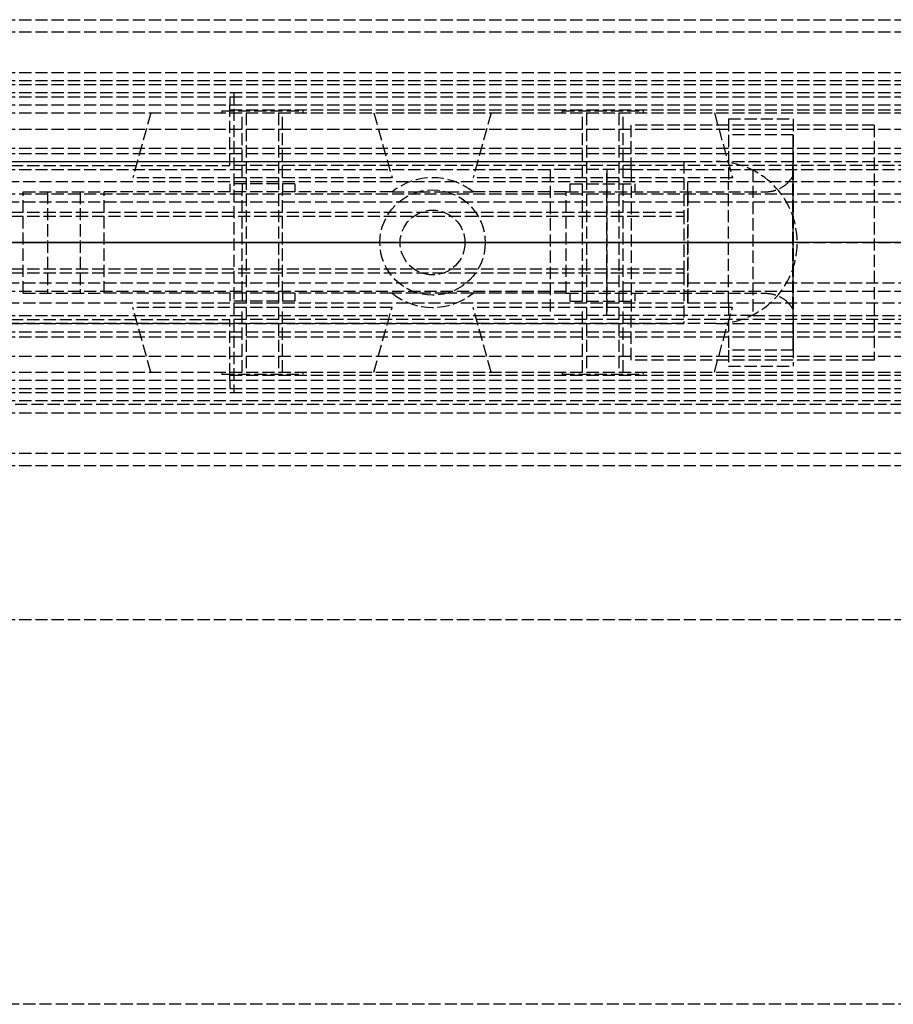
# Model space of a CAD drawing. Header units: millimetres. Extents: x 0 to 2050, y -94 to 94.
# Tile 9 of 14: x 54 to 162, y -94 to 27. Entities that reach past the tile are written whole.
import ezdxf

# ---------------------------------------------------------------- set-up
doc = ezdxf.new("R2010")
doc.units = ezdxf.units.MM
doc.header["$LTSCALE"] = 10
doc.linetypes.add('ALLCAD_Strich', pattern=[0.2, 0.15, -0.05])
doc.layers.add('BESCH_KONT_sich_schn_ansi_2d', color=40, linetype='Continuous')
doc.layers.add('BESCH_KONT_sich_schn_grun_2d', color=10, linetype='Continuous')

msp = doc.modelspace()

# ---------------------------------------------------------------- linework, layer by layer
at = {"layer": 'BESCH_KONT_sich_schn_ansi_2d', "linetype": 'ALLCAD_Strich'}
for p, q in [((0, 0, 9), (953, 0, 9)), ((955, 0, 2294), (0, 0, 2294)), ((80.5, 0, 2299.5), (0, 0, 2299.5)), ((0, 0, 2299), (80.5, 0, 2299)), ((0, 0, 2360), (2050, 0, 2360)), ((2050, 0, 2410), (0, 0, 2410)), ((0, 0, 8), (953, 0, 8)), ((0, 0, 2312.5), (955, 0, 2312.5)), ((0, 0, 2299.5), (955, 0, 2299.5)), ((0, 0, 2301), (955, 0, 2301)), ((0, 0, 26), (995, 0, 26)), ((2050, 0, 2353.5), (0, 0, 2353.5)), ((2050, 0, 2354), (0, 0, 2354)), ((0, 0, 2351), (2050, 0, 2351)), ((0, 0, 2351.5), (2050, 0, 2351.5)), ((0, 0, 2345), (2050, 0, 2345)), ((0, 0, 25), (995, 0, 25)), ((0, 0, 26), (995, 0, 26)), ((0, 0, 2333), (2020, 0, 2333)), ((0, 0, 2336), (2020, 0, 2336)), ((0, 0, 2339.5), (2020, 0, 2339.5)), ((0, 0, 2343.5), (2020, 0, 2343.5)), ((0, 0, 2342.5), (2020, 0, 2342.5)), ((0, 0, 2344), (2020, 0, 2344)), ((0, 0, 2302.5), (2020, 0, 2302.5)), ((2020, 0, 2341.5), (0, 0, 2341.5)), ((2020, 0, 2340.5), (0, 0, 2340.5)), ((0, 0, 2347), (2020, 0, 2347)), ((0, 0, 2335), (2020, 0, 2335)), ((0, 0, 2336.45), (2020, 0, 2336.45)), ((0, 0, 2334.5), (2020, 0, 2334.5)), ((80, 0, 2307), (0.5, 0, 2307)), ((3, 0, 2277), (136, 0, 2277)), ((3, 0, 2292), (136, 0, 2292)), ((3, 0, 2275), (136, 0, 2275)), ((3, 0, 2293), (136, 0, 2293)), ((3, 0, 2292), (136, 0, 2292)), ((3, 0, 2277), (136, 0, 2277)), ((140, 0, 2270), (3, 0, 2270)), ((54.5, 0, 2319.02), (54.5, 0, 2306.52)), ((54.5, 0, 2306.52), (64.5, 0, 2300.52)), ((64.5, 0, 2300.52), (121.5, 0, 2300.52)), ((64.5, 0, 2300.52), (64.5, 0, 2300.52)), ((64.5, 0, 2300.52), (64.5, 0, 2300.52)), ((64.5, 0, 2300.52), (64.5, 0, 2300.52)), ((64.5, 0, 2300.52), (64.51, 0, 2300.52)), ((64.5, 0, 2300.52), (64.5, 0, 2300.52)), ((64.5, 0, 2300.52), (64.5, 0, 2300.52)), ((64.5, 0, 2300.52), (64.5, 0, 2300.52)), ((64.5, 0, 2300.52), (64.5, 0, 2300.52)), ((64.5, 0, 2300.52), (64.5, 0, 2300.52)), ((64.5, 0, 2300.52), (64.5, 0, 2300.52)), ((100.01, 0, 2329.02), (64.5, 0, 2329.02)), ((64.51, 0, 2300.52), (64.51, 0, 2300.52)), ((64.51, 0, 2300.52), (64.51, 0, 2300.52)), ((64.51, 0, 2300.52), (64.51, 0, 2300.52)), ((64.51, 0, 2300.52), (64.51, 0, 2300.52)), ((64.51, 0, 2300.52), (64.51, 0, 2300.52)), ((64.51, 0, 2300.52), (64.51, 0, 2300.52)), ((64.51, 0, 2300.52), (64.51, 0, 2300.52)), ((64.51, 0, 2300.52), (64.51, 0, 2300.52)), ((64.51, 0, 2300.52), (64.51, 0, 2300.52)), ((64.51, 0, 2300.52), (64.51, 0, 2300.52)), ((64.52, 0, 2300.52), (64.51, 0, 2300.52)), ((64.51, 0, 2300.52), (64.51, 0, 2300.52)), ((64.52, 0, 2300.52), (64.52, 0, 2300.52)), ((64.52, 0, 2300.52), (64.52, 0, 2300.52)), ((64.52, 0, 2300.52), (64.52, 0, 2300.52)), ((64.52, 0, 2300.52), (64.52, 0, 2300.52)), ((64.52, 0, 2300.52), (64.52, 0, 2300.52)), ((64.52, 0, 2300.52), (64.52, 0, 2300.52)), ((64.52, 0, 2300.52), (64.52, 0, 2300.52)), ((64.52, 0, 2300.52), (64.52, 0, 2300.52)), ((64.52, 0, 2300.52), (64.52, 0, 2300.52)), ((80, 0, 2299.5), (80, 0, 2307)), ((80, 0, 2299.5), (80, 0, 2304)), ((2020, 0, 2302.86), (80, 0, 2302.86)), ((2020, 0, 2300.94), (80, 0, 2300.94)), ((80, 0, 2304), (2020, 0, 2304)), ((80.5, 0, 2299), (80.5, 0, 2299.5)), ((100.01, 0, 2321.02), (98.5, 0, 2321.02)), ((98.5, 0, 2321.02), (98.5, 0, 2329.02)), ((98.5, 0, 2321.02), (100.01, 0, 2321.02)), ((98.5, 0, 2311.02), (111.5, 0, 2311.02)), ((98.5, 0, 2321.02), (98.5, 0, 2311.02)), ((100.01, 0, 2321.02), (109.99, 0, 2321.02)), ((100.01, 0, 2321.02), (100.01, 0, 2329.02)), ((109.99, 0, 2329.02), (100.01, 0, 2329.02)), ((101, 0, 2299.5), (101, 0, 2294)), ((109, 0, 2320), (101, 0, 2320)), ((101, 0, 2320), (101, 0, 2299.5)), ((101, 0, 2294), (101, 0, 2277)), ((101, 0, 2292), (101, 0, 2277)), ((101, 0, 2321.02), (101, 0, 2300.52)), ((101, 0, 2321.02), (101, 0, 2311.02)), ((109, 0, 2299.5), (109, 0, 2294)), ((109, 0, 2320), (109, 0, 2299.5)), ((109, 0, 2294), (109, 0, 2277)), ((109, 0, 2292), (109, 0, 2277)), ((109, 0, 2321.02), (109, 0, 2300.52)), ((109, 0, 2321.02), (109, 0, 2311.02)), ((109.99, 0, 2329.02), (109.99, 0, 2321.02)), ((121.5, 0, 2329.02), (109.99, 0, 2329.02)), ((111.5, 0, 2321.02), (109.99, 0, 2321.02)), ((109.99, 0, 2321.02), (111.5, 0, 2321.02)), ((111.5, 0, 2321.02), (111.5, 0, 2329.02)), ((111.5, 0, 2321.02), (111.5, 0, 2311.02)), ((129.5, 0, 2357), (119.5, 0, 2357)), ((119.5, 0, 2357), (119.5, 0, 2354)), ((126.5, 0, 2351), (126.5, 0, 2354)), ((126.5, 0, 2354), (126.5, 0, 2347)), ((129.5, 0, 2351), (129.5, 0, 2357)), ((129.5, 0, 2347), (129.5, 0, 2351)), ((136, 0, 2275), (136, 0, 2270)), ((136, 0, 2293), (136, 0, 2275)), ((136, 0, 2294), (136, 0, 2293)), ((136.5, 0, 2311.77), (136.5, 0, 2311.77)), ((136.5, 0, 2311.77), (136.5, 0, 2306.52)), ((136.5, 0, 2306.52), (136.5, 0, 2306.52)), ((136.5, 0, 2306.52), (136.5, 0, 2311.77)), ((136.5, 0, 2316.77), (136.5, 0, 2311.77)), ((136.5, 0, 2311.77), (141.5, 0, 2311.77)), ((136.5, 0, 2316.77), (145.88, 0, 2316.77)), ((140, 0, 2270), (150, 0, 2270)), ((140, 0, 2270), (140, 0, 2294)), ((141.5, 0, 2306.77), (141.5, 0, 2302.77)), ((149.5, 0, 2302.77), (141.5, 0, 2302.77)), ((141.5, 0, 2306.77), (149.5, 0, 2306.77)), ((141.5, 0, 2311.77), (141.5, 0, 2306.77)), ((144.5, 0, 2351), (144.5, 0, 2354)), ((149.46, 0, 2310.63), (149.5, 0, 2306.77)), ((149.5, 0, 2302.77), (149.5, 0, 2306.77)), ((150, 0, 2270), (150, 0, 2294)), ((159.5, 0, 2351), (159.5, 0, 2347))]:
    msp.add_line(p, q, dxfattribs=at)
at = {"layer": 'BESCH_KONT_sich_schn_ansi_2d', "linetype": 'ALLCAD_Strich', "extrusion": (0, 1, 0)}
for centre, radius in [((-59.5, 2314.02), 2), ((-84, 2316.52), 16), ((-84, 2316.52), 13.77), ((-84, 2316.52), 4), ((-84, 2316.52), 2.5), ((-84, 2316.52), 2), ((-126, 2316.52), 16), ((-126, 2316.52), 13.77), ((-126, 2316.52), 2.5), ((-126, 2316.52), 2)]:
    msp.add_circle(centre, radius, dxfattribs=at)
at = {"layer": 'BESCH_KONT_sich_schn_ansi_2d', "linetype": 'ALLCAD_Strich', "extrusion": (0, -1, 0)}
for centre, radius in [((84, 2316.52), 5), ((126, 2316.52), 5), ((126, 2316.52), 4)]:
    msp.add_circle(centre, radius, dxfattribs=at)
for centre, radius, start, end in [((64.5, 2319.02), 10, 90, 180), ((121.5, 2322.27), 21.75, 270, 313.6028), ((121.34, 2298.34), 30.69, 36.9277, 89.7092)]:
    msp.add_arc(centre, radius, start, end, dxfattribs=at)
at = {"layer": 'BESCH_KONT_sich_schn_ansi_2d', "linetype": 'ALLCAD_Strich'}
for points, knots in [([(145.88, 0, 2316.77), (145.91, 0, 2316.72), (145.95, 0, 2316.67), (146.43, 0, 2316.03), (146.85, 0, 2315.41), (147.63, 0, 2314.19), (147.98, 0, 2313.59), (148.52, 0, 2312.6), (148.73, 0, 2312.19), (148.93, 0, 2311.77)], [54.135366, 54.135366, 54.135366, 54.135366, 54.306619, 54.306619, 56.388856, 56.388856, 58.471094, 58.471094, 59.924963, 59.924963, 59.924963, 59.924963]), ([(148.93, 0, 2311.77), (148.96, 0, 2311.73), (148.98, 0, 2311.68), (149.17, 0, 2311.29), (149.32, 0, 2310.95), (149.46, 0, 2310.63)], [59.924963, 59.924963, 59.924963, 59.924963, 60.092535, 60.092535, 61.285505, 61.285505, 61.285505, 61.285505])]:
    msp.add_open_spline(points, degree=3, knots=knots, dxfattribs=at)
at = {"layer": 'BESCH_KONT_sich_schn_grun_2d', "linetype": 'ALLCAD_Strich'}
for p, q in [((0, 27.5), (2050, 27.5)), ((0, 26), (2050, 26)), ((0, 21), (2020, 21)), ((0, 20), (995, 20)), ((0, 19.5), (2050, 19.5)), ((0, 18.5), (2020, 18.5)), ((80.5, 18.5), (80.5, -18.5)), ((0, 18), (2020, 18)), ((80, 18), (80, 17)), ((0, 17), (2050, 17)), ((0, 16), (2020, 16)), ((70.23, 16), (68, 8)), ((79, 16.25), (89, 16.25)), ((79, 16.25), (79, 16)), ((80, 16.38), (80, 17)), ((80, 9.5), (80, 16.38)), ((80, 16.38), (2020, 16.38)), ((81.5, 8), (81.5, 16)), ((82, 16), (82, -16)), ((86, 16), (86, -16)), ((86.5, 8), (86.5, 16)), ((89, 16.25), (89, 16)), ((97.77, 16), (100, 8)), ((112.23, 16), (110, 8)), ((121, 16.25), (131, 16.25)), ((121, 16.25), (121, 16)), ((123.5, 8), (123.5, 16)), ((124, 16), (124, -16)), ((128, 16), (128, -16)), ((128.5, 8), (128.5, 16)), ((131, 16.25), (131, 16)), ((139.77, 16), (142, 8)), ((141.5, 15.25), (149.5, 15.25)), ((141.5, 15.25), (141.5, 13.28)), ((149.5, 15.25), (149.5, -15.25)), ((0, 14), (2020, 14)), ((159.5, 14.5), (129.5, 14.5)), ((129.5, 9), (129.5, 14.5)), ((159.5, 14.5), (159.5, -14.5)), ((149.5, 13.28), (141.5, 13.28)), ((141.5, 13.28), (141.5, 7.5)), ((149.5, -13.28), (149.5, 13.28)), ((0, 11.65), (2020, 11.65)), ((0, 11), (2020, 11)), ((0, 10), (140, 10)), ((3, 10), (136, 10)), ((136, 10), (136, 3.75)), ((140, 10), (855, 10)), ((140, 10), (855, 10)), ((0, 9), (119.5, 9)), ((3, 9.5), (80, 9.5)), ((2020, 9.5), (80, 9.5)), ((129.5, 9), (119.5, 9)), ((119.5, 9), (119.5, -9)), ((126.5, -9), (126.5, 9)), ((126.5, 9), (126.5, -9)), ((129.5, 9), (144.5, 9)), ((129.5, 9), (129.5, -9)), ((144.5, 9), (144.5, -9)), ((144.5, 9), (579.5, 9)), ((2020, 7.5), (0, 7.5)), ((100, 8), (68, 8)), ((142, 8), (110, 8)), ((136.5, -7.5), (136.5, 7.5)), ((136.5, 6.25), (136.5, 7.5)), ((141.5, -7.5), (141.5, 7.5)), ((149.46, -8.21), (149.46, 8.21)), ((54.5, 6.25), (64.5, 6.25)), ((54.5, -6.25), (54.5, 6.25)), ((57.5, 6.25), (57.5, -6.25)), ((61.5, 6.25), (61.5, -6.25)), ((64.5, 6.25), (64.5, 6.24)), ((64.5, 6.24), (64.5, 6.25)), ((64.5, 6.25), (64.5, 6.25)), ((100.01, 6.25), (64.5, 6.25)), ((64.5, -6.25), (64.5, 6.25)), ((64.5, 6.24), (64.5, 6.24)), ((64.5, 6.24), (64.5, 6.24)), ((64.51, 6.25), (64.51, 6.24)), ((64.51, 6.24), (64.51, 6.25)), ((64.51, 6.25), (64.51, 6.25)), ((64.51, 6.25), (64.51, 6.25)), ((64.51, 6.25), (64.51, 6.25)), ((64.51, 6.24), (64.51, 6.25)), ((64.51, 6.25), (64.51, 6.25)), ((64.51, 6.24), (64.51, 6.25)), ((64.51, 6.25), (64.51, 6.24)), ((64.51, 6.24), (64.51, 6.24)), ((64.51, 6.24), (64.51, 6.24)), ((64.51, 6.24), (64.51, 6.24)), ((64.52, 6.24), (64.52, 6.25)), ((64.52, 6.25), (64.52, 6.24)), ((64.52, 6.24), (64.52, 6.25)), ((64.52, 6.25), (64.52, 6.25)), ((64.52, 6.24), (64.52, 6.24)), ((64.52, 6.24), (64.52, 6.24)), ((88, 7.25), (80, 7.25)), ((80, 7.25), (80, 6.25)), ((81.5, 7.25), (81.5, 6.25)), ((81.5, -6.25), (81.5, 6.25)), ((86.5, 7.25), (86.5, 6.25)), ((86.5, -6.25), (86.5, 6.25)), ((88, 7.25), (88, 6.25)), ((100.01, 6.25), (103.21, 6.25)), ((103.21, 6.25), (106.79, 6.25)), ((106.79, 6.25), (109.99, 6.25)), ((121.5, 6.25), (109.99, 6.25)), ((121.5, -6.25), (121.5, 6.25)), ((121.5, 6.25), (145.88, 6.25)), ((122, 7.25), (130, 7.25)), ((122, 6.25), (122, 7.25)), ((123.5, 6.25), (123.5, 7.25)), ((123.5, -6.25), (123.5, 6.25)), ((128.5, 6.25), (128.5, 7.25)), ((128.5, -6.25), (128.5, 6.25)), ((130, 6.25), (130, 7.25)), ((136.5, 6.25), (136.5, -6.25)), ((0, 6), (2020, 6)), ((2020, 5), (0, 5)), ((3, 3.75), (136, 3.75)), ((136, 3.75), (136, -3.75)), ((3, 3.25), (136, 3.25)), ((3, -3.25), (136, -3.25)), ((3, -3.75), (136, -3.75)), ((136, -3.75), (136, -10)), ((2020, -5), (0, -5)), ((0, -6), (2020, -6)), ((54.5, -6.25), (64.5, -6.25)), ((100.01, -6.25), (64.5, -6.25)), ((80, -6.25), (80, -7.25)), ((88, -7.25), (80, -7.25)), ((81.5, -6.25), (81.5, -7.25)), ((86.5, -6.25), (86.5, -7.25)), ((88, -6.25), (88, -7.25)), ((103.21, -6.25), (100.01, -6.25)), ((106.79, -6.25), (103.21, -6.25)), ((109.99, -6.25), (106.79, -6.25)), ((121.5, -6.25), (109.99, -6.25)), ((121.5, -6.25), (145.88, -6.25)), ((122, -7.25), (122, -6.25)), ((122, -7.25), (130, -7.25)), ((123.5, -7.25), (123.5, -6.25)), ((128.5, -7.25), (128.5, -6.25)), ((130, -7.25), (130, -6.25)), ((136.5, -6.25), (136.5, -7.5)), ((2020, -7.5), (0, -7.5)), ((100, -8), (68, -8)), ((70.23, -16), (68, -8)), ((81.5, -16), (81.5, -8)), ((86.5, -16), (86.5, -8)), ((97.77, -16), (100, -8)), ((142, -8), (110, -8)), ((112.23, -16), (110, -8)), ((123.5, -16), (123.5, -8)), ((128.5, -16), (128.5, -8)), ((139.77, -16), (142, -8)), ((141.5, -7.5), (141.5, -13.28)), ((0, -9), (119.5, -9)), ((3, -9.5), (80, -9.5)), ((80, -16.38), (80, -9.5)), ((2020, -9.5), (80, -9.5)), ((129.5, -9), (119.5, -9)), ((144.5, -9), (129.5, -9)), ((129.5, -14.5), (129.5, -9)), ((144.5, -9), (579.5, -9)), ((140, -10), (0, -10)), ((3, -10), (136, -10)), ((140, -10), (855, -10)), ((140, -10), (855, -10)), ((0, -11), (2020, -11)), ((0, -11.65), (2020, -11.65)), ((149.5, -13.28), (141.5, -13.28)), ((141.5, -13.28), (141.5, -15.25)), ((0, -14), (2020, -14)), ((159.5, -14.5), (129.5, -14.5)), ((141.5, -15.25), (149.5, -15.25)), ((0, -16), (2020, -16)), ((0, -17), (2050, -17)), ((79, -16), (79, -16.25)), ((79, -16.25), (89, -16.25)), ((80, -17), (80, -16.38)), ((80, -16.38), (2020, -16.38)), ((80, -17), (80, -18)), ((89, -16), (89, -16.25)), ((121, -16), (121, -16.25)), ((121, -16.25), (131, -16.25)), ((131, -16), (131, -16.25)), ((0, -18), (2020, -18)), ((0, -18.5), (2020, -18.5)), ((0, -19.5), (2050, -19.5)), ((995, -20), (0, -20)), ((0, -21), (2020, -21)), ((0, -26), (2050, -26)), ((0, -27.5), (2050, -27.5)), ((0, -27.5), (2050, -27.5)), ((0, -46.5), (2050, -46.5)), ((2050, -94), (0, -94))]:
    msp.add_line(p, q, dxfattribs=at)
for radius in [6.5, 4, 4]:
    msp.add_circle((105, 0), radius, dxfattribs=at)
for centre, radius, start, end in [((140, 0), 10, 270, 90), ((105, 0), 8, 51.3752, 128.6248), ((64.5, 6.25), 0.00271, 0, 90), ((64.5, 6.25), 0.00116, 360, 90), ((64.5, 6.25), 0.00116, 90, 180), ((64.5, 6.25), 0.00271, 90, 180), ((64.5, 6.24), 0.00271, 180, 270), ((64.5, 6.24), 0.00271, 270, 360), ((64.5, 6.24), 0.00116, 270, 0), ((64.5, 6.24), 0.00116, 180, 270), ((64.51, 6.25), 0.00217, 360, 90), ((64.51, 6.24), 0.00093, 0, 90), ((64.52, 6.25), 0.00271, 90, 180), ((64.51, 6.24), 0.00217, 270, 0), ((64.51, 6.24), 0.00093, 270, 0), ((64.52, 6.24), 0.00271, 180, 270), ((64.52, 6.25), 0.00271, 0, 90), ((64.52, 6.25), 0.00116, 0, 90), ((64.52, 6.25), 0.00116, 90, 180), ((64.52, 6.24), 0.00271, 270, 360), ((64.52, 6.24), 0.00116, 270, 0), ((64.52, 6.24), 0.00116, 180, 270), ((105, 0), 8, 231.3752, 308.6248)]:
    msp.add_arc(centre, radius, start, end, dxfattribs=at)
msp.add_ellipse((149.41, 16.88), major_axis=(0, 10.63), ratio=0.008501, start_param=-2.524519, end_param=-1.915498, dxfattribs=at)
at = {"layer": 'BESCH_KONT_sich_schn_grun_2d', "linetype": 'ALLCAD_Strich', "extrusion": (0, 0, -1)}
msp.add_ellipse((149.41, -16.88), major_axis=(0, -10.63), ratio=0.008501, start_param=-2.524519, end_param=-1.915498, dxfattribs=at)
at = {"layer": 'BESCH_KONT_sich_schn_grun_2d', "linetype": 'ALLCAD_Strich'}
for points, knots in [([(145.88, 6.25), (145.91, 6.25), (145.95, 6.25), (146.43, 6.26), (146.85, 6.32), (147.63, 6.55), (147.98, 6.72), (148.52, 7.09), (148.73, 7.28), (148.93, 7.5)], [54.135366, 54.135366, 54.135366, 54.135366, 54.306619, 54.306619, 56.388856, 56.388856, 58.471094, 58.471094, 59.924963, 59.924963, 59.924963, 59.924963]), ([(148.93, 7.5), (148.96, 7.53), (148.98, 7.55), (149.17, 7.77), (149.32, 7.98), (149.46, 8.21)], [59.924963, 59.924963, 59.924963, 59.924963, 60.092535, 60.092535, 61.285505, 61.285505, 61.285505, 61.285505]), ([(145.88, -6.25), (145.91, -6.25), (145.95, -6.25), (146.43, -6.26), (146.85, -6.32), (147.63, -6.55), (147.98, -6.72), (148.52, -7.09), (148.73, -7.28), (148.93, -7.5)], [54.135366, 54.135366, 54.135366, 54.135366, 54.306619, 54.306619, 56.388856, 56.388856, 58.471094, 58.471094, 59.924963, 59.924963, 59.924963, 59.924963]), ([(148.93, -7.5), (148.96, -7.53), (148.98, -7.55), (149.17, -7.77), (149.32, -7.98), (149.46, -8.21)], [59.924963, 59.924963, 59.924963, 59.924963, 60.092535, 60.092535, 61.285505, 61.285505, 61.285505, 61.285505])]:
    msp.add_open_spline(points, degree=3, knots=knots, dxfattribs=at)

doc.saveas('drawing.dxf')
